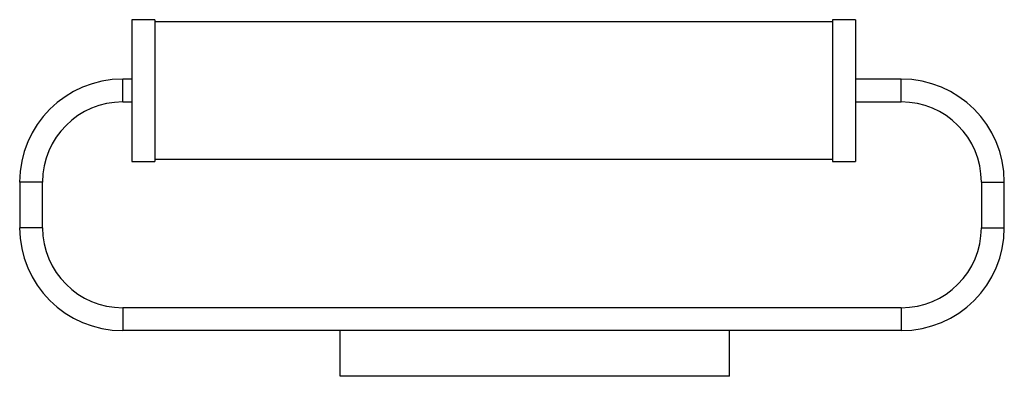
# Paper-space layout '_Inferior' of a CAD drawing. Header units: inches. Extents: x -6.7 to 10.2, y -4.9 to 1.2.
import ezdxf

# ---------------------------------------------------------------- set-up
doc = ezdxf.new("R2010")
doc.units = ezdxf.units.IN
doc.header["$MEASUREMENT"] = 0

psp = doc.layouts.new('_Inferior')

# ---------------------------------------------------------------- linework, layer by layer
at = {"color": 7, "linetype": 'Continuous', "lineweight": 25}
for p, q in [((-4.409, 1.22), (-4.803, 1.22)), ((-4.803, 1.22), (-4.803, -1.22)), ((-4.409, 1.22), (-4.409, -1.22)), ((7.638, 1.22), (7.244, 1.22)), ((7.244, 1.22), (7.244, -1.22)), ((7.638, 1.22), (7.638, -1.22)), ((7.244, 1.181), (-4.409, 1.181)), ((-4.803, 0.197), (-4.961, 0.197)), ((-4.961, -0.197), (-4.961, 0.197)), ((8.425, 0.197), (7.638, 0.197)), ((8.425, -0.197), (8.425, 0.197)), ((-4.961, -0.197), (-4.803, -0.197)), ((7.638, -0.197), (8.425, -0.197)), ((-4.409, -1.181), (7.244, -1.181)), ((-4.803, -1.22), (-4.409, -1.22)), ((7.244, -1.22), (7.638, -1.22)), ((-6.732, -1.575), (-6.732, -2.362)), ((-6.339, -1.575), (-6.732, -1.575)), ((-6.339, -2.362), (-6.339, -1.575)), ((9.803, -1.575), (9.803, -2.362)), ((9.803, -1.575), (10.197, -1.575)), ((10.197, -2.362), (10.197, -1.575)), ((-6.339, -2.362), (-6.732, -2.362)), ((9.803, -2.362), (10.197, -2.362)), ((8.425, -3.74), (-4.961, -3.74)), ((-4.961, -3.74), (-4.961, -4.134)), ((8.425, -3.74), (8.425, -4.134)), ((8.425, -4.134), (-4.961, -4.134)), ((-1.22, -4.921), (-1.22, -4.134)), ((5.47, -4.921), (5.47, -4.134)), ((5.47, -4.921), (-1.22, -4.921))]:
    psp.add_line(p, q, dxfattribs=at)
for centre, radius, start, end in [((-4.961, -1.575), 1.772, 90, 180), ((8.425, -1.575), 1.772, 0, 90), ((-4.961, -1.575), 1.378, 90, 180), ((8.425, -1.575), 1.378, 0, 90), ((-4.961, -2.362), 1.772, 180, 270), ((-4.961, -2.362), 1.378, 180, 270), ((8.425, -2.362), 1.378, 270, 0), ((8.425, -2.362), 1.772, 270, 0)]:
    psp.add_arc(centre, radius, start, end, dxfattribs=at)

doc.saveas('drawing.dxf')
